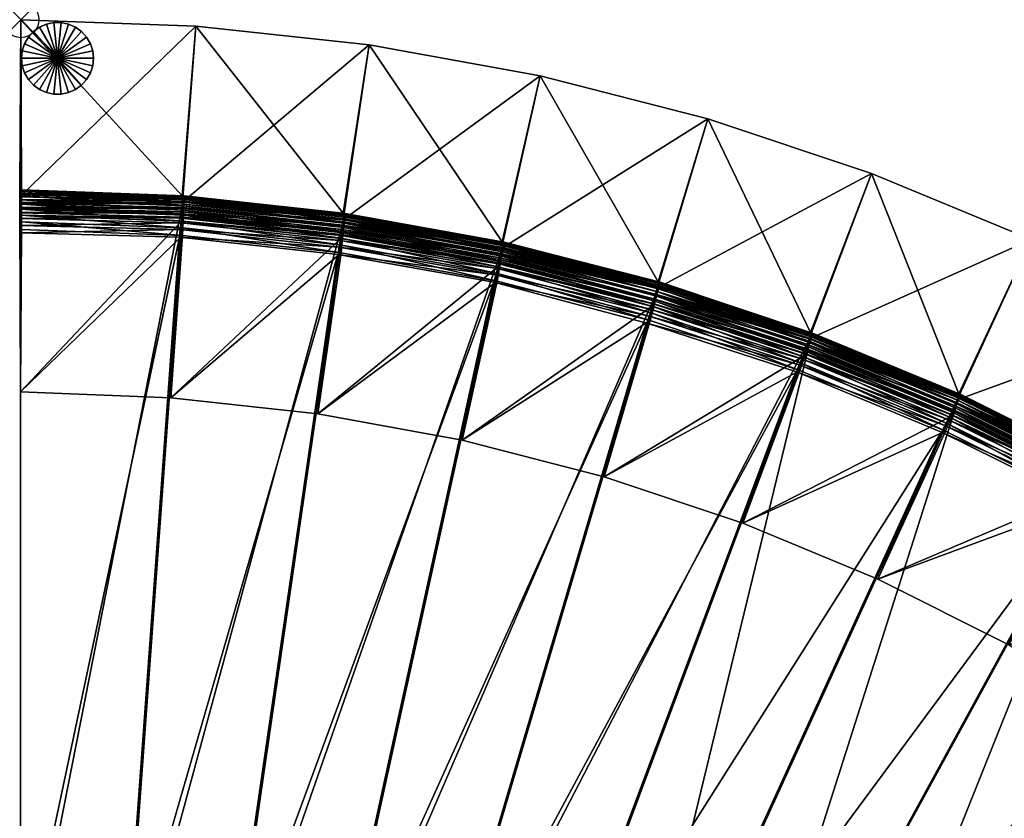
# Model space of a CAD drawing. Header units: inches. Extents: x 0 to 67.6, y -67.6 to 0.
# Tile 2 of 5: x 0 to 27.3, y -22.2 to 0. Entities that reach past the tile are written whole.
import ezdxf

# ---------------------------------------------------------------- set-up
doc = ezdxf.new("R2010")
doc.units = ezdxf.units.IN
doc.header["$MEASUREMENT"] = 0
doc.header["$PDMODE"] = 35
doc.header["$PDSIZE"] = 1
for name, color, linetype in [('A-FURN-3-NODE', 7, 'Continuous'), ('A-FURN-3-ST', 151, 'Continuous'), ('A-FURN-3-ST-BK', 151, 'Continuous'), ('A-FURN-3-ST-LG', 252, 'Continuous')]:
    doc.layers.add(name, color=color, linetype=linetype)

msp = doc.modelspace()

# ---------------------------------------------------------------- linework, layer by layer
at = {"layer": 'A-FURN-3-NODE'}
msp.add_point((0, 0), dxfattribs=at)

# ---------------------------------------------------------------- meshes
at = {"layer": 'A-FURN-3-ST'}
mesh = msp.add_polyface(dxfattribs=at)
corners = [(-0.013, -28, 1.447), (-0.013, -4.824, 1.447), (4.525, -4.949, 1.447), (2.84, -28.103, 1.447), (8.998, -5.442, 1.447), (5.662, -28.408, 1.447), (13.414, -6.231, 1.447), (8.442, -28.913, 1.447), (-0.013, -28, 12.079), (-0.013, -4.824, 12.079), (4.407, -6.043, 14.579), (-0.013, -5.925, 14.579), (-0.013, -26.899, 14.579), (2.88, -27.003, 14.579), (5.78, -27.315, 14.579), (8.638, -27.83, 14.579), (13.141, -7.297, 14.579), (8.801, -6.524, 14.579), (-0.013, -27.725, 14.304), (-0.013, -27.603, 14.403), (-0.013, -27.46, 14.48), (-0.013, -27.295, 14.535), (-0.013, -27.108, 14.568), (-0.013, -5.529, 14.535), (-0.013, -4.824, 13.479), (-0.013, -27.989, 13.688), (2.872, -27.212, 14.568), (2.865, -27.399, 14.535), (2.859, -27.564, 14.48), (2.854, -27.707, 14.403), (5.758, -27.522, 14.568), (5.737, -27.708, 14.535)]
mesh.append_faces([[corners[k] for k in face] for face in [(10, 13, 17)]], dxfattribs={"vtx0": -1, "vtx1": -1})
mesh.append_faces([[corners[k] for k in face] for face in [(18, 20, 22), (22, 11, 23), (18, 22, 23), (18, 23, 24), (25, 18, 24), (8, 25, 24)]], dxfattribs={"vtx0": -1, "vtx1": -1, "vtx2": -1})
mesh.append_faces([[corners[k] for k in face] for face in [(3, 2, 4), (5, 4, 6), (10, 12, 13), (14, 16, 17)]], dxfattribs={"vtx0": -1, "vtx2": -1})
mesh.append_faces([[corners[k] for k in face] for face in [(3, 0, 2), (5, 3, 4), (7, 5, 6), (14, 15, 16), (13, 14, 17)]], dxfattribs={"vtx1": -1, "vtx2": -1})
mesh.append_faces([[corners[k] for k in face] for face in [(0, 1, 2), (0, 8, 9), (10, 11, 12), (18, 19, 20), (20, 21, 22), (22, 12, 11), (13, 12, 22), (22, 26, 13), (26, 22, 21), (21, 27, 26), (27, 21, 20), (20, 28, 27), (28, 20, 19), (19, 29, 28), (29, 19, 18), (14, 13, 26), (26, 30, 14), (30, 26, 27), (27, 31, 30), (31, 27, 28), (15, 14, 30)]], dxfattribs={"vtx2": -1})
mesh = msp.add_polyface(dxfattribs=at)
corners = [(-0.013, -4.824, 1.447), (-0.013, -4.824, 12.079), (4.525, -4.949, 12.079), (4.525, -4.949, 1.447), (-0.013, -28, 1.447), (-0.013, -4.824, 13.479), (4.525, -4.949, 13.479), (-0.013, -5.925, 14.579), (-0.013, -5.716, 14.568), (-0.013, -5.529, 14.535), (-0.013, -5.363, 14.48), (-0.013, -5.22, 14.403), (-0.013, -5.099, 14.304), (-0.013, -5, 14.183), (-0.013, -4.923, 14.04), (-0.013, -4.868, 13.875), (-0.013, -4.835, 13.688), (-0.013, -28, 12.079), (4.407, -6.043, 14.579), (4.429, -5.835, 14.568), (4.45, -5.649, 14.535), (4.467, -5.485, 14.48), (4.483, -5.343, 14.403), (4.496, -5.222, 14.304), (8.839, -6.319, 14.568), (8.872, -6.135, 14.535), (8.901, -5.972, 14.48), (4.524, -4.96, 13.688), (4.521, -4.993, 13.875), (4.515, -5.047, 14.04), (4.506, -5.124, 14.183)]
mesh.append_faces([[corners[k] for k in face] for face in [(9, 11, 13), (13, 15, 5), (9, 13, 5)]], dxfattribs={"vtx0": -1, "vtx1": -1, "vtx2": -1})
mesh.append_faces([[corners[k] for k in face] for face in [(1, 17, 5)]], dxfattribs={"vtx1": -1})
mesh.append_faces([[corners[k] for k in face] for face in [(0, 1, 2), (2, 3, 0), (1, 0, 4), (1, 5, 6), (6, 2, 1), (7, 8, 9), (9, 10, 11), (11, 12, 13), (13, 14, 15), (15, 16, 5), (7, 18, 19), (19, 8, 7), (8, 19, 20), (20, 9, 8), (9, 20, 21), (21, 10, 9), (10, 21, 22), (22, 11, 10), (11, 22, 23), (23, 12, 11), (24, 19, 18), (25, 20, 19), (26, 21, 20), (6, 5, 16), (16, 27, 6), (27, 16, 15), (15, 28, 27), (28, 15, 14), (14, 29, 28), (29, 14, 13), (13, 30, 29), (30, 13, 12), (12, 23, 30)]], dxfattribs={"vtx2": -1})
mesh = msp.add_polyface(dxfattribs=at)
corners = [(4.525, -4.949, 1.447), (4.525, -4.949, 12.079), (8.998, -5.442, 12.079), (8.998, -5.442, 1.447), (13.414, -6.231, 12.079), (8.998, -5.442, 13.479), (13.414, -6.231, 13.479), (4.525, -4.949, 13.479), (8.801, -6.524, 14.579), (13.141, -7.297, 14.579), (13.192, -7.094, 14.568), (8.839, -6.319, 14.568), (13.239, -6.913, 14.535), (8.872, -6.135, 14.535), (13.28, -6.753, 14.48), (8.901, -5.972, 14.48), (13.315, -6.615, 14.403), (8.927, -5.832, 14.403), (13.345, -6.498, 14.304), (8.949, -5.713, 14.304), (4.407, -6.043, 14.579), (4.429, -5.835, 14.568), (4.45, -5.649, 14.535), (4.467, -5.485, 14.48), (4.483, -5.343, 14.403), (4.496, -5.222, 14.304), (8.996, -5.453, 13.688), (13.411, -6.242, 13.688), (8.99, -5.485, 13.875), (13.403, -6.274, 13.875), (8.98, -5.539, 14.04), (13.389, -6.327, 14.04), (8.966, -5.615, 14.183), (13.37, -6.402, 14.183), (4.524, -4.96, 13.688), (4.521, -4.993, 13.875), (4.515, -5.047, 14.04), (4.506, -5.124, 14.183)]
mesh.append_faces([[corners[k] for k in face] for face in [(0, 1, 2), (2, 3, 0), (3, 2, 4), (2, 5, 6), (1, 7, 5), (5, 2, 1), (8, 9, 10), (10, 11, 8), (11, 10, 12), (12, 13, 11), (13, 12, 14), (14, 15, 13), (15, 14, 16), (16, 17, 15), (17, 16, 18), (18, 19, 17), (20, 8, 11), (21, 11, 13), (22, 13, 15), (23, 15, 17), (17, 24, 23), (24, 17, 19), (19, 25, 24), (6, 5, 26), (27, 26, 28), (29, 28, 30), (31, 30, 32), (33, 32, 19), (5, 7, 34), (34, 26, 5), (26, 34, 35), (35, 28, 26), (28, 35, 36), (36, 30, 28), (30, 36, 37), (37, 32, 30), (32, 37, 25), (25, 19, 32)]], dxfattribs={"vtx2": -1})
mesh = msp.add_polyface(dxfattribs=at)
corners = [(13.414, -6.231, 12.079), (13.414, -6.231, 1.447), (8.998, -5.442, 1.447), (17.738, -7.39, 12.079), (17.738, -7.39, 1.447), (13.414, -6.231, 13.479), (17.738, -7.39, 13.479), (8.998, -5.442, 12.079), (21.625, -9.593, 14.568), (17.456, -8.235, 14.568), (17.39, -8.434, 14.579), (21.696, -9.421, 14.535), (17.515, -8.058, 14.535), (21.759, -9.268, 14.48), (17.568, -7.901, 14.48), (21.814, -9.136, 14.403), (17.613, -7.766, 14.403), (21.86, -9.024, 14.304), (17.651, -7.651, 14.304), (13.141, -7.297, 14.579), (13.192, -7.094, 14.568), (13.239, -6.913, 14.535), (13.28, -6.753, 14.48), (13.315, -6.615, 14.403), (13.345, -6.498, 14.304), (21.898, -8.933, 14.183), (17.682, -7.557, 14.183), (13.411, -6.242, 13.688), (17.735, -7.4, 13.688), (13.403, -6.274, 13.875), (17.724, -7.432, 13.875), (13.389, -6.327, 14.04), (17.707, -7.484, 14.04), (13.37, -6.402, 14.183), (8.996, -5.453, 13.688), (8.99, -5.485, 13.875), (8.98, -5.539, 14.04), (8.966, -5.615, 14.183), (8.949, -5.713, 14.304)]
mesh.append_faces([[corners[k] for k in face] for face in [(0, 1, 2), (1, 0, 3), (3, 4, 1), (0, 5, 6), (6, 3, 0), (5, 0, 7), (8, 9, 10), (11, 12, 9), (13, 14, 12), (15, 16, 14), (17, 18, 16), (19, 10, 9), (9, 20, 19), (20, 9, 12), (12, 21, 20), (21, 12, 14), (14, 22, 21), (22, 14, 16), (16, 23, 22), (23, 16, 18), (18, 24, 23), (25, 26, 18), (6, 5, 27), (27, 28, 6), (28, 27, 29), (29, 30, 28), (30, 29, 31), (31, 32, 30), (32, 31, 33), (33, 26, 32), (26, 33, 24), (24, 18, 26), (34, 27, 5), (35, 29, 27), (36, 31, 29), (37, 33, 31), (38, 24, 33)]], dxfattribs={"vtx2": -1})
mesh = msp.add_polyface(dxfattribs=at)
corners = [(8.442, -28.913, 1.447), (13.414, -6.231, 1.447), (17.738, -7.39, 1.447), (11.171, -29.611, 1.447), (21.966, -8.77, 1.447), (13.839, -30.501, 1.447), (16.436, -31.576, 1.447), (26.07, -10.482, 1.447), (18.951, -32.834, 1.447), (30.089, -12.466, 1.447), (21.375, -34.269, 1.447), (26.07, -10.482, 12.079), (30.089, -12.466, 12.079), (19.443, -31.85, 14.579), (21.935, -33.323, 14.579), (33.312, -15.635, 14.579), (29.528, -13.413, 14.579), (16.857, -30.56, 14.579), (25.579, -11.466, 14.579), (14.187, -29.457, 14.579), (21.545, -9.786, 14.579), (11.444, -28.546, 14.579), (17.39, -8.434, 14.579), (8.638, -27.83, 14.579), (13.141, -7.297, 14.579), (26.07, -10.482, 13.479), (30.089, -12.466, 13.479), (29.635, -13.233, 14.568), (25.672, -11.279, 14.568), (29.73, -13.072, 14.535), (25.756, -11.112, 14.535), (29.814, -12.93, 14.48), (25.829, -10.964, 14.48), (29.887, -12.807, 14.403), (25.893, -10.836, 14.403), (29.949, -12.703, 14.304), (25.947, -10.728, 14.304), (21.625, -9.593, 14.568), (21.696, -9.421, 14.535), (21.759, -9.268, 14.48), (26.066, -10.492, 13.688), (30.083, -12.476, 13.688), (26.051, -10.521, 13.875), (30.066, -12.504, 13.875), (26.026, -10.571, 14.04), (30.038, -12.552, 14.04), (25.992, -10.639, 14.183), (29.999, -12.618, 14.183)]
mesh.append_faces([[corners[k] for k in face] for face in [(0, 1, 2), (3, 2, 4), (6, 4, 7), (8, 7, 9), (13, 15, 16), (17, 16, 18), (19, 18, 20), (21, 20, 22), (23, 22, 24)]], dxfattribs={"vtx0": -1, "vtx2": -1})
mesh.append_faces([[corners[k] for k in face] for face in [(3, 0, 2), (5, 3, 4), (6, 5, 4), (8, 6, 7), (10, 8, 9), (13, 14, 15), (17, 13, 16), (19, 17, 18), (21, 19, 20), (23, 21, 22)]], dxfattribs={"vtx1": -1, "vtx2": -1})
mesh.append_faces([[corners[k] for k in face] for face in [(7, 11, 12), (11, 25, 26), (18, 16, 27), (27, 28, 18), (28, 27, 29), (29, 30, 28), (31, 32, 30), (33, 34, 32), (35, 36, 34), (20, 18, 28), (37, 28, 30), (38, 30, 32), (39, 32, 34), (26, 25, 40), (41, 40, 42), (43, 42, 44), (45, 44, 46), (47, 46, 36)]], dxfattribs={"vtx2": -1})
mesh = msp.add_polyface(dxfattribs=at)
corners = [(17.738, -7.39, 1.447), (17.738, -7.39, 12.079), (21.966, -8.77, 12.079), (21.966, -8.77, 1.447), (26.07, -10.482, 12.079), (26.07, -10.482, 1.447), (21.966, -8.77, 13.479), (26.07, -10.482, 13.479), (17.738, -7.39, 13.479), (25.672, -11.279, 14.568), (21.625, -9.593, 14.568), (21.545, -9.786, 14.579), (25.756, -11.112, 14.535), (21.696, -9.421, 14.535), (25.829, -10.964, 14.48), (21.759, -9.268, 14.48), (25.893, -10.836, 14.403), (21.814, -9.136, 14.403), (25.947, -10.728, 14.304), (21.86, -9.024, 14.304), (17.39, -8.434, 14.579), (17.456, -8.235, 14.568), (17.515, -8.058, 14.535), (17.568, -7.901, 14.48), (17.613, -7.766, 14.403), (21.961, -8.78, 13.688), (26.066, -10.492, 13.688), (21.949, -8.811, 13.875), (26.051, -10.521, 13.875), (21.928, -8.862, 14.04), (26.026, -10.571, 14.04), (21.898, -8.933, 14.183), (25.992, -10.639, 14.183), (17.735, -7.4, 13.688), (17.724, -7.432, 13.875), (17.707, -7.484, 14.04), (17.682, -7.557, 14.183), (17.651, -7.651, 14.304)]
mesh.append_faces([[corners[k] for k in face] for face in [(0, 1, 2), (2, 3, 0), (3, 2, 4), (4, 5, 3), (2, 6, 7), (7, 4, 2), (1, 8, 6), (6, 2, 1), (9, 10, 11), (12, 13, 10), (14, 15, 13), (16, 17, 15), (17, 16, 18), (18, 19, 17), (20, 11, 10), (21, 10, 13), (22, 13, 15), (23, 15, 17), (24, 17, 19), (7, 6, 25), (25, 26, 7), (26, 25, 27), (27, 28, 26), (28, 27, 29), (29, 30, 28), (30, 29, 31), (31, 32, 30), (32, 31, 19), (19, 18, 32), (6, 8, 33), (33, 25, 6), (25, 33, 34), (34, 27, 25), (27, 34, 35), (35, 29, 27), (29, 35, 36), (36, 31, 29), (37, 19, 31)]], dxfattribs={"vtx2": -1})
mesh = msp.add_polyface(dxfattribs=at)
corners = [(21.375, -34.269, 1.447), (30.089, -12.466, 1.447), (33.939, -14.731, 1.447), (23.698, -35.879, 1.447), (37.603, -17.277, 1.447), (30.089, -12.466, 12.079), (33.939, -14.731, 12.079), (26.07, -10.482, 1.447), (21.935, -33.323, 14.579), (36.913, -18.134, 14.579), (33.312, -15.635, 14.579), (30.089, -12.466, 13.479), (33.939, -14.731, 13.479), (26.07, -10.482, 12.079), (29.528, -13.413, 14.579), (33.431, -15.463, 14.568), (29.635, -13.233, 14.568), (33.538, -15.309, 14.535), (29.73, -13.072, 14.535), (33.632, -15.174, 14.48), (29.814, -12.93, 14.48), (33.713, -15.056, 14.403), (29.887, -12.807, 14.403), (33.782, -14.957, 14.304), (29.949, -12.703, 14.304), (25.756, -11.112, 14.535), (25.829, -10.964, 14.48), (25.893, -10.836, 14.403), (30.083, -12.476, 13.688), (33.932, -14.74, 13.688), (30.066, -12.504, 13.875), (33.914, -14.767, 13.875), (30.038, -12.552, 14.04), (33.882, -14.812, 14.04), (29.999, -12.618, 14.183), (33.838, -14.875, 14.183), (26.066, -10.492, 13.688), (26.051, -10.521, 13.875), (26.026, -10.571, 14.04), (25.992, -10.639, 14.183), (25.947, -10.728, 14.304)]
mesh.append_faces([[corners[k] for k in face] for face in [(0, 1, 2), (3, 2, 4), (8, 9, 10)]], dxfattribs={"vtx0": -1, "vtx2": -1})
mesh.append_faces([[corners[k] for k in face] for face in [(1, 5, 6), (6, 2, 1), (5, 1, 7), (5, 11, 12), (12, 6, 5), (11, 5, 13), (14, 10, 15), (15, 16, 14), (16, 15, 17), (17, 18, 16), (18, 17, 19), (19, 20, 18), (20, 19, 21), (21, 22, 20), (22, 21, 23), (23, 24, 22), (25, 18, 20), (26, 20, 22), (27, 22, 24), (12, 11, 28), (28, 29, 12), (29, 28, 30), (30, 31, 29), (31, 30, 32), (32, 33, 31), (33, 32, 34), (34, 35, 33), (35, 34, 24), (24, 23, 35), (36, 28, 11), (37, 30, 28), (38, 32, 30), (39, 34, 32), (40, 24, 34)]], dxfattribs={"vtx2": -1})
mesh = msp.add_polyface(dxfattribs=at)
corners = [(23.698, -35.879, 1.447), (21.375, -34.269, 1.447), (33.939, -14.731, 1.447), (25.909, -37.658, 1.447), (37.603, -17.277, 1.447), (27.999, -39.603, 1.447), (41.16, -20.129, 1.447), (23.698, -35.879, 12.079), (21.375, -34.269, 12.079), (26.598, -36.801, 14.579), (28.748, -38.797, 14.579), (43.604, -23.978, 14.579), (24.324, -34.975, 14.579), (40.411, -20.935, 14.579), (21.935, -33.323, 14.579), (36.913, -18.134, 14.579), (23.698, -35.879, 13.479), (21.375, -34.269, 13.479), (25.909, -37.658, 12.079), (21.829, -33.503, 14.568), (24.205, -35.147, 14.568), (21.734, -33.664, 14.535), (24.098, -35.3, 14.535), (21.65, -33.806, 14.48), (24.004, -35.436, 14.48), (21.577, -33.929, 14.403), (23.923, -35.553, 14.403), (21.515, -34.033, 14.304), (23.854, -35.653, 14.304), (26.467, -36.964, 14.568), (26.35, -37.109, 14.535), (26.247, -37.238, 14.48), (26.157, -37.349, 14.403), (23.704, -35.87, 13.688), (21.38, -34.26, 13.688), (23.723, -35.843, 13.875), (21.397, -34.232, 13.875), (23.754, -35.798, 14.04), (21.425, -34.184, 14.04), (23.798, -35.734, 14.183), (21.465, -34.118, 14.183), (25.916, -37.649, 13.688), (25.936, -37.624, 13.875), (25.971, -37.581, 14.04), (26.019, -37.521, 14.183), (26.081, -37.444, 14.304)]
mesh.append_faces([[corners[k] for k in face] for face in [(0, 1, 2), (3, 0, 4), (5, 3, 6), (9, 10, 11), (12, 9, 13), (14, 12, 15)]], dxfattribs={"vtx1": -1, "vtx2": -1})
mesh.append_faces([[corners[k] for k in face] for face in [(0, 7, 8), (7, 16, 17), (16, 7, 18), (12, 14, 19), (19, 20, 12), (20, 19, 21), (21, 22, 20), (22, 21, 23), (23, 24, 22), (24, 23, 25), (25, 26, 24), (26, 25, 27), (27, 28, 26), (9, 12, 20), (20, 29, 9), (29, 20, 22), (22, 30, 29), (30, 22, 24), (31, 24, 26), (32, 26, 28), (17, 16, 33), (34, 33, 35), (36, 35, 37), (38, 37, 39), (39, 40, 38), (40, 39, 28), (28, 27, 40), (41, 33, 16), (42, 35, 33), (43, 37, 35), (44, 39, 37), (45, 28, 39)]], dxfattribs={"vtx2": -1})
mesh = msp.add_polyface(dxfattribs=at)
corners = [(25.909, -37.658, 1.447), (37.603, -17.277, 1.447), (41.16, -20.129, 1.447), (27.999, -39.603, 1.447), (44.41, -23.229, 1.447), (29.944, -41.693, 1.447), (47.486, -26.517, 1.447), (41.16, -20.129, 12.079), (44.41, -23.229, 12.079), (28.748, -38.797, 14.579), (46.628, -27.206, 14.579), (43.604, -23.978, 14.579), (26.598, -36.801, 14.579), (40.411, -20.935, 14.579), (24.324, -34.975, 14.579), (36.913, -18.134, 14.579), (41.16, -20.129, 13.479), (44.41, -23.229, 13.479), (43.757, -23.836, 14.568), (40.553, -20.782, 14.568), (43.894, -23.708, 14.535), (40.681, -20.645, 14.535), (44.015, -23.596, 14.48), (40.793, -20.524, 14.48), (44.12, -23.499, 14.403), (40.891, -20.419, 14.403), (44.208, -23.416, 14.304), (40.973, -20.331, 14.304), (37.044, -17.971, 14.568), (37.162, -17.826, 14.535), (37.265, -17.697, 14.48), (37.355, -17.586, 14.403), (41.153, -20.137, 13.688), (44.402, -23.236, 13.688), (41.13, -20.162, 13.875), (44.377, -23.259, 13.875), (41.093, -20.202, 14.04), (44.337, -23.296, 14.04), (41.04, -20.258, 14.183), (44.281, -23.349, 14.183), (37.596, -17.286, 13.688), (37.575, -17.311, 13.875), (37.541, -17.354, 14.04), (37.493, -17.414, 14.183), (37.431, -17.491, 14.304)]
mesh.append_faces([[corners[k] for k in face] for face in [(0, 1, 2), (3, 2, 4), (5, 4, 6), (9, 10, 11), (12, 11, 13), (14, 13, 15)]], dxfattribs={"vtx0": -1, "vtx2": -1})
mesh.append_faces([[corners[k] for k in face] for face in [(2, 7, 8), (7, 2, 1), (7, 16, 17), (13, 11, 18), (18, 19, 13), (19, 18, 20), (20, 21, 19), (21, 20, 22), (22, 23, 21), (23, 22, 24), (24, 25, 23), (25, 24, 26), (26, 27, 25), (15, 13, 19), (28, 19, 21), (29, 21, 23), (30, 23, 25), (31, 25, 27), (17, 16, 32), (33, 32, 34), (35, 34, 36), (36, 37, 35), (37, 36, 38), (38, 39, 37), (39, 38, 27), (27, 26, 39), (40, 32, 16), (41, 34, 32), (42, 36, 34), (43, 38, 36), (44, 27, 38)]], dxfattribs={"vtx2": -1})
at = {"layer": 'A-FURN-3-ST-BK'}
mesh = msp.add_polyface(dxfattribs=at)
corners = [(4.492, -5.997, 14.774), (4.168, -10.508, 14.774), (-0.012, -10.343, 14.774), (0.017, -5.828, 14.774), (4.459, -5.598, 27.954), (-0.026, -5.429, 27.954), (4.464, -5.515, 28.117), (-0.024, -5.346, 28.117), (4.471, -5.395, 28.255), (-0.022, -5.226, 28.255), (4.48, -5.245, 28.36), (-0.018, -5.077, 28.36), (4.49, -5.075, 28.425), (-0.014, -4.906, 28.425), (4.863, -0.176, 28.447), (0, 0, 28.447), (4.863, -0.176, 1.447), (0, 0, 1.447), (4.477, -4.897, 1.447), (-0.034, -4.729, 1.447), (4.534, -4.898, 13.674), (0.019, -4.727, 13.674), (0.02, -4.738, 13.883), (0.02, -4.771, 14.07), (0.021, -4.826, 14.235), (0.021, -4.903, 14.378), (0.021, -5.002, 14.499), (0.02, -5.123, 14.598), (0.02, -5.267, 14.675), (0.019, -5.432, 14.73), (0.018, -5.619, 14.763), (4.5, -5.788, 14.763), (4.507, -5.601, 14.73), (4.514, -5.436, 14.675), (4.519, -5.293, 14.598), (4.524, -5.172, 14.499), (4.533, -4.909, 13.883), (4.532, -4.941, 14.07), (4.53, -4.996, 14.235), (4.527, -5.073, 14.378)]
mesh.append_faces([[corners[k] for k in face] for face in [(15, 30, 5)]], dxfattribs={"vtx0": -1, "vtx1": -1, "vtx2": -1})
mesh.append_faces([[corners[k] for k in face] for face in [(17, 21, 22), (15, 22, 23), (15, 23, 24), (15, 24, 25), (15, 25, 26), (15, 26, 27), (15, 27, 28), (15, 28, 29), (15, 29, 30), (15, 5, 7), (15, 7, 9), (15, 9, 11)]], dxfattribs={"vtx0": -1, "vtx2": -1})
mesh.append_faces([[corners[k] for k in face] for face in [(13, 15, 11)]], dxfattribs={"vtx1": -1})
mesh.append_faces([[corners[k] for k in face] for face in [(15, 17, 22), (30, 3, 5)]], dxfattribs={"vtx1": -1, "vtx2": -1})
mesh.append_faces([[corners[k] for k in face] for face in [(0, 1, 2), (2, 3, 0), (4, 5, 2), (2, 1, 4), (6, 7, 5), (5, 4, 6), (8, 9, 7), (7, 6, 8), (10, 11, 9), (9, 8, 10), (12, 13, 11), (11, 10, 12), (14, 15, 13), (13, 12, 14), (16, 17, 15), (18, 19, 17), (17, 16, 18), (18, 20, 21), (21, 19, 18), (17, 19, 21), (3, 2, 5), (0, 3, 30), (30, 31, 0), (31, 30, 29), (29, 32, 31), (32, 29, 28), (28, 33, 32), (33, 28, 27), (27, 34, 33), (34, 27, 26), (26, 35, 34), (21, 20, 36), (36, 22, 21), (22, 36, 37), (37, 23, 22), (23, 37, 38), (38, 24, 23), (24, 38, 39), (39, 25, 24), (25, 39, 35), (35, 26, 25)]], dxfattribs={"vtx2": -1})
mesh = msp.add_polyface(dxfattribs=at)
corners = [(0, 0, 28.447), (4.863, -0.176, 28.447), (4.863, -0.176, 1.447), (8.894, -6.477, 14.774), (8.246, -10.954, 14.774), (4.168, -10.508, 14.774), (4.492, -5.997, 14.774), (8.888, -6.077, 27.954), (4.459, -5.598, 27.954), (8.898, -5.994, 28.117), (4.464, -5.515, 28.117), (8.914, -5.875, 28.255), (4.471, -5.395, 28.255), (8.934, -5.727, 28.36), (4.48, -5.245, 28.36), (8.956, -5.558, 28.425), (4.49, -5.075, 28.425), (9.679, -0.698, 28.447), (9.679, -0.698, 1.447), (8.956, -5.379, 1.447), (4.477, -4.897, 1.447), (9.013, -5.384, 13.674), (4.534, -4.898, 13.674), (13.229, -7.268, 14.774), (13.251, -6.868, 27.954), (13.268, -6.786, 28.117), (13.292, -6.669, 28.255), (13.322, -6.522, 28.36), (13.356, -6.355, 28.425), (13.369, -6.177, 1.447), (4.5, -5.788, 14.763), (8.916, -6.27, 14.763), (4.507, -5.601, 14.73), (8.937, -6.084, 14.73), (4.514, -5.436, 14.675), (8.954, -5.92, 14.675), (4.519, -5.293, 14.598), (8.97, -5.777, 14.598), (4.524, -5.172, 14.499), (8.983, -5.657, 14.499), (9.011, -5.395, 13.883), (4.533, -4.909, 13.883), (9.008, -5.428, 14.07), (4.532, -4.941, 14.07), (9.002, -5.482, 14.235), (4.53, -4.996, 14.235), (8.994, -5.559, 14.378), (4.527, -5.073, 14.378), (13.266, -7.062, 14.763), (13.3, -6.878, 14.73), (13.329, -6.716, 14.675), (13.355, -6.575, 14.598), (13.418, -6.229, 14.07), (13.408, -6.283, 14.235), (13.394, -6.359, 14.378), (13.376, -6.456, 14.499)]
mesh.append_faces([[corners[k] for k in face] for face in [(0, 1, 2), (3, 4, 5), (5, 6, 3), (7, 8, 5), (5, 4, 7), (9, 10, 8), (8, 7, 9), (11, 12, 10), (10, 9, 11), (13, 14, 12), (12, 11, 13), (15, 16, 14), (14, 13, 15), (17, 1, 16), (16, 15, 17), (18, 2, 1), (1, 17, 18), (19, 20, 2), (2, 18, 19), (19, 21, 22), (22, 20, 19), (4, 3, 23), (24, 7, 4), (25, 9, 7), (26, 11, 9), (27, 13, 11), (28, 15, 13), (21, 19, 29), (3, 6, 30), (30, 31, 3), (31, 30, 32), (32, 33, 31), (33, 32, 34), (34, 35, 33), (35, 34, 36), (36, 37, 35), (37, 36, 38), (38, 39, 37), (22, 21, 40), (40, 41, 22), (41, 40, 42), (42, 43, 41), (43, 42, 44), (44, 45, 43), (45, 44, 46), (46, 47, 45), (47, 46, 39), (39, 38, 47), (23, 3, 31), (48, 31, 33), (49, 33, 35), (50, 35, 37), (51, 37, 39), (52, 42, 40), (53, 44, 42), (54, 46, 44), (55, 39, 46)]], dxfattribs={"vtx2": -1})
mesh = msp.add_polyface(dxfattribs=at)
corners = [(13.229, -7.268, 14.774), (12.263, -11.687, 14.774), (8.246, -10.954, 14.774), (13.251, -6.868, 27.954), (8.888, -6.077, 27.954), (13.268, -6.786, 28.117), (8.898, -5.994, 28.117), (13.292, -6.669, 28.255), (8.914, -5.875, 28.255), (13.322, -6.522, 28.36), (8.934, -5.727, 28.36), (13.356, -6.355, 28.425), (14.424, -1.559, 28.447), (9.679, -0.698, 28.447), (8.956, -5.558, 28.425), (14.424, -1.559, 1.447), (9.679, -0.698, 1.447), (13.369, -6.177, 1.447), (8.956, -5.379, 1.447), (13.425, -6.186, 13.674), (9.013, -5.384, 13.674), (17.484, -8.362, 14.774), (16.207, -12.701, 14.774), (17.535, -7.964, 27.954), (17.557, -7.884, 28.117), (17.59, -7.769, 28.255), (17.63, -7.625, 28.36), (17.676, -7.46, 28.425), (19.082, -2.752, 28.447), (19.082, -2.752, 1.447), (17.701, -7.283, 1.447), (8.916, -6.27, 14.763), (13.266, -7.062, 14.763), (8.937, -6.084, 14.73), (13.3, -6.878, 14.73), (8.954, -5.92, 14.675), (13.329, -6.716, 14.675), (8.97, -5.777, 14.598), (13.355, -6.575, 14.598), (8.983, -5.657, 14.499), (13.376, -6.456, 14.499), (13.424, -6.197, 13.883), (9.011, -5.395, 13.883), (13.418, -6.229, 14.07), (9.008, -5.428, 14.07), (13.408, -6.283, 14.235), (9.002, -5.482, 14.235), (13.394, -6.359, 14.378), (8.994, -5.559, 14.378), (17.536, -8.159, 14.763), (17.582, -7.978, 14.73), (17.623, -7.818, 14.675), (17.659, -7.68, 14.598), (17.689, -7.562, 14.499), (17.754, -7.307, 13.883), (17.746, -7.339, 14.07), (17.733, -7.392, 14.235), (17.713, -7.467, 14.378)]
mesh.append_faces([[corners[k] for k in face] for face in [(0, 1, 2), (2, 1, 3), (4, 3, 5), (6, 5, 7), (8, 7, 9), (10, 9, 11), (12, 13, 14), (14, 11, 12), (15, 16, 13), (13, 12, 15), (17, 18, 16), (16, 15, 17), (17, 19, 20), (21, 22, 1), (1, 0, 21), (23, 3, 1), (1, 22, 23), (24, 5, 3), (3, 23, 24), (25, 7, 5), (5, 24, 25), (26, 9, 7), (7, 25, 26), (27, 11, 9), (9, 26, 27), (28, 12, 11), (29, 15, 12), (30, 17, 15), (19, 17, 30), (31, 32, 0), (33, 34, 32), (35, 36, 34), (37, 38, 36), (39, 40, 38), (20, 19, 41), (41, 42, 20), (42, 41, 43), (44, 43, 45), (46, 45, 47), (48, 47, 40), (21, 0, 32), (32, 49, 21), (49, 32, 34), (34, 50, 49), (50, 34, 36), (36, 51, 50), (51, 36, 38), (38, 52, 51), (52, 38, 40), (40, 53, 52), (54, 41, 19), (55, 43, 41), (56, 45, 43), (45, 56, 57), (57, 47, 45), (47, 57, 53), (53, 40, 47)]], dxfattribs={"vtx2": -1})
mesh = msp.add_polyface(dxfattribs=at)
corners = [(13.356, -6.355, 28.425), (17.676, -7.46, 28.425), (19.082, -2.752, 28.447), (14.424, -1.559, 28.447), (19.082, -2.752, 1.447), (14.424, -1.559, 1.447), (17.701, -7.283, 1.447), (17.757, -7.296, 13.674), (13.425, -6.186, 13.674), (21.643, -9.752, 14.774), (20.062, -13.99, 14.774), (16.207, -12.701, 14.774), (17.484, -8.362, 14.774), (21.722, -9.36, 27.954), (17.535, -7.964, 27.954), (21.75, -9.281, 28.117), (17.557, -7.884, 28.117), (21.791, -9.169, 28.255), (17.59, -7.769, 28.255), (21.842, -9.027, 28.36), (17.63, -7.625, 28.36), (21.899, -8.867, 28.425), (23.636, -4.271, 28.447), (23.636, -4.271, 1.447), (21.937, -8.692, 1.447), (21.991, -8.709, 13.674), (25.691, -11.433, 14.774), (23.813, -15.548, 14.774), (25.798, -11.047, 27.954), (25.832, -10.971, 28.117), (25.88, -10.862, 28.255), (25.941, -10.724, 28.36), (17.754, -7.307, 13.883), (13.424, -6.197, 13.883), (17.746, -7.339, 14.07), (13.418, -6.229, 14.07), (17.733, -7.392, 14.235), (17.536, -8.159, 14.763), (21.71, -9.554, 14.763), (17.582, -7.978, 14.73), (21.769, -9.377, 14.73), (17.623, -7.818, 14.675), (21.821, -9.22, 14.675), (17.659, -7.68, 14.598), (21.866, -9.085, 14.598), (17.689, -7.562, 14.499), (21.905, -8.97, 14.499), (21.988, -8.719, 13.883), (21.978, -8.751, 14.07), (21.96, -8.803, 14.235), (21.936, -8.876, 14.378), (17.713, -7.467, 14.378), (25.772, -11.24, 14.763), (25.843, -11.068, 14.73), (25.906, -10.915, 14.675)]
mesh.append_faces([[corners[k] for k in face] for face in [(0, 1, 2), (3, 2, 4), (5, 4, 6), (6, 7, 8), (9, 10, 11), (11, 12, 9), (13, 14, 11), (11, 10, 13), (15, 16, 14), (14, 13, 15), (17, 18, 16), (16, 15, 17), (19, 20, 18), (18, 17, 19), (21, 1, 20), (20, 19, 21), (22, 2, 1), (1, 21, 22), (23, 4, 2), (2, 22, 23), (24, 6, 4), (4, 23, 24), (24, 25, 7), (7, 6, 24), (26, 27, 10), (10, 9, 26), (28, 13, 10), (10, 27, 28), (29, 15, 13), (30, 17, 15), (31, 19, 17), (8, 7, 32), (33, 32, 34), (35, 34, 36), (9, 12, 37), (37, 38, 9), (38, 37, 39), (39, 40, 38), (40, 39, 41), (41, 42, 40), (42, 41, 43), (43, 44, 42), (44, 43, 45), (45, 46, 44), (7, 25, 47), (47, 32, 7), (32, 47, 48), (48, 34, 32), (34, 48, 49), (49, 36, 34), (36, 49, 50), (50, 51, 36), (51, 50, 46), (46, 45, 51), (26, 9, 38), (52, 38, 40), (53, 40, 42), (54, 42, 44)]], dxfattribs={"vtx2": -1})
mesh = msp.add_polyface(dxfattribs=at)
corners = [(21.722, -9.36, 27.954), (25.798, -11.047, 27.954), (25.832, -10.971, 28.117), (21.75, -9.281, 28.117), (25.88, -10.862, 28.255), (21.791, -9.169, 28.255), (25.941, -10.724, 28.36), (26.009, -10.568, 28.425), (21.899, -8.867, 28.425), (21.842, -9.027, 28.36), (28.067, -6.107, 28.447), (23.636, -4.271, 28.447), (28.067, -6.107, 1.447), (23.636, -4.271, 1.447), (26.059, -10.397, 1.447), (21.937, -8.692, 1.447), (26.113, -10.417, 13.674), (21.991, -8.709, 13.674), (29.785, -12.947, 28.117), (29.841, -12.841, 28.255), (29.911, -12.709, 28.36), (29.991, -12.558, 28.425), (32.36, -8.254, 28.447), (32.36, -8.254, 1.447), (30.053, -12.39, 1.447), (30.105, -12.415, 13.674), (36.497, -10.704, 28.447), (36.497, -10.704, 1.447), (33.902, -14.667, 1.447), (21.71, -9.554, 14.763), (25.772, -11.24, 14.763), (25.691, -11.433, 14.774), (21.769, -9.377, 14.73), (25.843, -11.068, 14.73), (21.821, -9.22, 14.675), (25.906, -10.915, 14.675), (21.866, -9.085, 14.598), (25.961, -10.783, 14.598), (21.905, -8.97, 14.499), (26.007, -10.671, 14.499), (26.108, -10.428, 13.883), (21.988, -8.719, 13.883), (26.096, -10.458, 14.07), (21.978, -8.751, 14.07), (26.075, -10.509, 14.235), (21.96, -8.803, 14.235), (26.045, -10.58, 14.378), (21.936, -8.876, 14.378), (29.706, -13.211, 14.763), (29.79, -13.044, 14.73), (29.863, -12.897, 14.675), (29.927, -12.769, 14.598), (30.1, -12.425, 13.883), (30.085, -12.454, 14.07), (30.06, -12.503, 14.235), (30.026, -12.572, 14.378), (29.982, -12.661, 14.499)]
mesh.append_faces([[corners[k] for k in face] for face in [(0, 1, 2), (3, 2, 4), (5, 4, 6), (7, 8, 9), (9, 6, 7), (10, 11, 8), (8, 7, 10), (12, 13, 11), (11, 10, 12), (14, 15, 13), (13, 12, 14), (14, 16, 17), (17, 15, 14), (18, 2, 1), (19, 4, 2), (20, 6, 4), (21, 7, 6), (22, 10, 7), (7, 21, 22), (23, 12, 10), (10, 22, 23), (24, 14, 12), (12, 23, 24), (24, 25, 16), (16, 14, 24), (26, 22, 21), (27, 23, 22), (28, 24, 23), (23, 27, 28), (29, 30, 31), (32, 33, 30), (34, 35, 33), (36, 37, 35), (37, 36, 38), (38, 39, 37), (17, 16, 40), (40, 41, 17), (41, 40, 42), (42, 43, 41), (43, 42, 44), (44, 45, 43), (45, 44, 46), (46, 47, 45), (47, 46, 39), (39, 38, 47), (48, 30, 33), (49, 33, 35), (50, 35, 37), (51, 37, 39), (16, 25, 52), (52, 40, 16), (40, 52, 53), (53, 42, 40), (42, 53, 54), (54, 44, 42), (55, 46, 44), (56, 39, 46)]], dxfattribs={"vtx2": -1})
mesh = msp.add_polyface(dxfattribs=at)
corners = [(29.612, -13.398, 14.774), (27.447, -17.37, 14.774), (23.813, -15.548, 14.774), (25.691, -11.433, 14.774), (29.746, -13.021, 27.954), (25.798, -11.047, 27.954), (29.785, -12.947, 28.117), (25.832, -10.971, 28.117), (29.841, -12.841, 28.255), (25.88, -10.862, 28.255), (29.911, -12.709, 28.36), (25.941, -10.724, 28.36), (29.991, -12.558, 28.425), (33.391, -15.641, 14.774), (30.948, -19.448, 14.774), (33.551, -15.274, 27.954), (33.595, -15.203, 28.117), (33.658, -15.101, 28.255), (33.738, -14.974, 28.36), (33.828, -14.829, 28.425), (36.497, -10.704, 28.447), (33.902, -14.667, 1.447), (33.951, -14.695, 13.674), (30.105, -12.415, 13.674), (30.053, -12.39, 1.447), (37.011, -18.154, 14.774), (34.303, -21.777, 14.774), (37.196, -17.799, 27.954), (25.772, -11.24, 14.763), (29.706, -13.211, 14.763), (25.843, -11.068, 14.73), (29.79, -13.044, 14.73), (25.906, -10.915, 14.675), (29.863, -12.897, 14.675), (25.961, -10.783, 14.598), (29.927, -12.769, 14.598), (26.007, -10.671, 14.499), (29.982, -12.661, 14.499), (26.075, -10.509, 14.235), (30.06, -12.503, 14.235), (30.026, -12.572, 14.378), (26.045, -10.58, 14.378), (33.497, -15.461, 14.763), (33.593, -15.3, 14.73), (33.677, -15.158, 14.675), (33.75, -15.035, 14.598), (33.811, -14.931, 14.499), (33.946, -14.704, 13.883), (30.1, -12.425, 13.883), (33.929, -14.732, 14.07), (30.085, -12.454, 14.07), (33.901, -14.78, 14.235), (33.862, -14.846, 14.378), (37.13, -17.982, 14.763)]
mesh.append_faces([[corners[k] for k in face] for face in [(0, 1, 2), (2, 3, 0), (4, 5, 2), (2, 1, 4), (5, 4, 6), (7, 6, 8), (9, 8, 10), (11, 10, 12), (13, 14, 1), (1, 0, 13), (15, 4, 1), (1, 14, 15), (16, 6, 4), (4, 15, 16), (17, 8, 6), (6, 16, 17), (18, 10, 8), (8, 17, 18), (19, 12, 10), (10, 18, 19), (12, 19, 20), (21, 22, 23), (23, 24, 21), (25, 26, 14), (14, 13, 25), (27, 15, 14), (14, 26, 27), (0, 3, 28), (28, 29, 0), (30, 31, 29), (32, 33, 31), (34, 35, 33), (36, 37, 35), (38, 39, 40), (41, 40, 37), (13, 0, 29), (29, 42, 13), (42, 29, 31), (31, 43, 42), (43, 31, 33), (33, 44, 43), (44, 33, 35), (35, 45, 44), (45, 35, 37), (37, 46, 45), (23, 22, 47), (47, 48, 23), (48, 47, 49), (49, 50, 48), (50, 49, 51), (51, 39, 50), (39, 51, 52), (52, 40, 39), (40, 52, 46), (46, 37, 40), (25, 13, 42), (53, 42, 43)]], dxfattribs={"vtx2": -1})
at = {"layer": 'A-FURN-3-ST-LG'}
mesh = msp.add_polyface(dxfattribs=at)
corners = [(1.016, -1.073, 0), (2.016, -1.073, 0), (1.994, -0.865, 0), (1.93, -0.667, 0), (1.825, -0.485, 0), (1.685, -0.33, 0), (1.516, -0.207, 0), (1.325, -0.122, 0), (1.121, -0.079, 0), (0.912, -0.079, 0), (0.707, -0.122, 0), (0.516, -0.207, 0), (0.347, -0.33, 0), (0.207, -0.485, 0), (0.103, -0.667, 0), (0.038, -0.865, 0), (0.016, -1.073, 0), (0.038, -1.281, 0), (0.103, -1.48, 0), (0.207, -1.661, 0), (0.347, -1.816, 0), (0.516, -1.939, 0), (0.707, -2.024, 0), (0.912, -2.068, 0), (1.121, -2.068, 0), (1.325, -2.024, 0), (1.516, -1.939, 0), (1.685, -1.816, 0), (1.825, -1.661, 0), (1.93, -1.48, 0), (1.994, -1.281, 0), (2.016, -1.073, 1.5), (1.994, -0.865, 1.5), (1.93, -0.667, 1.5), (1.825, -0.485, 1.5), (1.685, -0.33, 1.5), (1.516, -0.207, 1.5), (1.325, -0.122, 1.5), (1.121, -0.079, 1.5), (0.912, -0.079, 1.5), (0.707, -0.122, 1.5), (0.516, -0.207, 1.5), (0.347, -0.33, 1.5), (0.207, -0.485, 1.5), (0.103, -0.667, 1.5), (0.038, -0.865, 1.5), (0.016, -1.073, 1.5), (0.038, -1.281, 1.5), (0.103, -1.48, 1.5), (0.207, -1.661, 1.5), (0.347, -1.816, 1.5), (0.516, -1.939, 1.5), (0.707, -2.024, 1.5), (0.912, -2.068, 1.5), (1.121, -2.068, 1.5), (1.325, -2.024, 1.5), (1.516, -1.939, 1.5), (1.685, -1.816, 1.5), (1.825, -1.661, 1.5), (1.93, -1.48, 1.5), (1.994, -1.281, 1.5), (1.016, -1.073, 1.5)]
mesh.append_faces([[corners[k] for k in face] for face in [(1, 32, 31), (2, 33, 32), (3, 34, 33), (4, 35, 34), (5, 36, 35), (6, 37, 36), (7, 38, 37), (8, 39, 38), (9, 40, 39), (10, 41, 40), (11, 42, 41), (12, 43, 42), (13, 44, 43), (14, 45, 44), (15, 46, 45), (16, 47, 46), (17, 48, 47), (18, 49, 48), (19, 50, 49), (20, 51, 50), (21, 52, 51), (22, 53, 52), (23, 54, 53), (24, 55, 54), (25, 56, 55), (26, 57, 56), (27, 58, 57), (28, 59, 58), (29, 60, 59), (30, 31, 60)]], dxfattribs={"vtx0": -1})
mesh.append_faces([[corners[k] for k in face] for face in [(0, 2, 1), (0, 3, 2), (0, 4, 3), (0, 5, 4), (0, 6, 5), (0, 7, 6), (0, 8, 7), (0, 9, 8), (0, 10, 9), (0, 11, 10), (0, 12, 11), (0, 13, 12), (0, 14, 13), (0, 15, 14), (0, 16, 15), (0, 17, 16), (0, 18, 17), (0, 19, 18), (0, 20, 19), (0, 21, 20), (0, 22, 21), (0, 23, 22), (0, 24, 23), (0, 25, 24), (0, 26, 25), (0, 27, 26), (0, 28, 27), (0, 29, 28), (0, 30, 29), (0, 1, 30), (61, 31, 32), (61, 32, 33), (61, 33, 34), (61, 34, 35), (61, 35, 36), (61, 36, 37), (61, 37, 38), (61, 38, 39), (61, 39, 40), (61, 40, 41), (61, 41, 42), (61, 42, 43), (61, 43, 44), (61, 44, 45), (61, 45, 46), (61, 46, 47), (61, 47, 48), (61, 48, 49), (61, 49, 50), (61, 50, 51), (61, 51, 52), (61, 52, 53), (61, 53, 54), (61, 54, 55), (61, 55, 56), (61, 56, 57), (61, 57, 58), (61, 58, 59), (61, 59, 60), (61, 60, 31)]], dxfattribs={"vtx0": -1, "vtx2": -1})
mesh.append_faces([[corners[k] for k in face] for face in [(1, 2, 32), (2, 3, 33), (3, 4, 34), (4, 5, 35), (5, 6, 36), (6, 7, 37), (7, 8, 38), (8, 9, 39), (9, 10, 40), (10, 11, 41), (11, 12, 42), (12, 13, 43), (13, 14, 44), (14, 15, 45), (15, 16, 46), (16, 17, 47), (17, 18, 48), (18, 19, 49), (19, 20, 50), (20, 21, 51), (21, 22, 52), (22, 23, 53), (23, 24, 54), (24, 25, 55), (25, 26, 56), (26, 27, 57), (27, 28, 58), (28, 29, 59), (29, 30, 60), (30, 1, 31)]], dxfattribs={"vtx2": -1})

doc.saveas('drawing.dxf')
